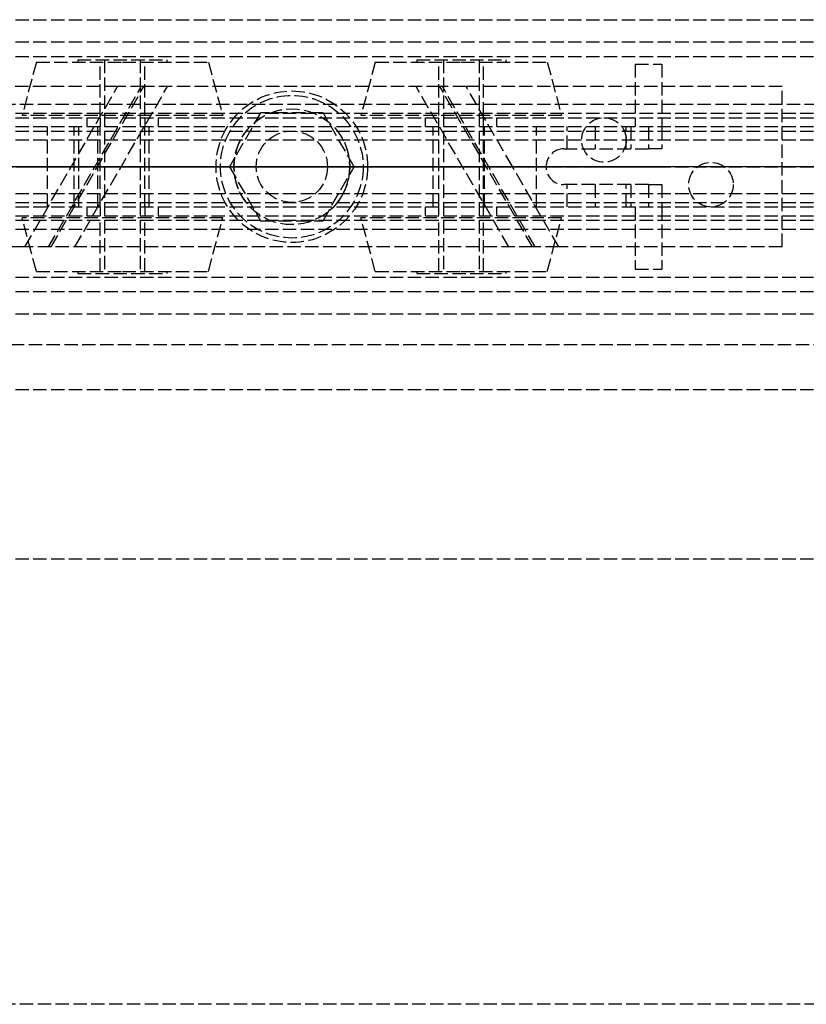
# Model space of a CAD drawing. Header units: millimetres. Extents: x 0 to 2050, y -94 to 94.
# Tile 5 of 10: x 48 to 137, y -94 to 16. Entities that reach past the tile are written whole.
import ezdxf

# ---------------------------------------------------------------- set-up
doc = ezdxf.new("R2010")
doc.units = ezdxf.units.MM
doc.header["$LTSCALE"] = 10
doc.linetypes.add('ALLCAD_Strich', pattern=[0.2, 0.15, -0.05])
doc.layers.add('BESCH_KONT_sich_schn_ansi_2d', color=40, linetype='Continuous')
doc.layers.add('BESCH_KONT_sich_schn_grun_2d', color=10, linetype='Continuous')

msp = doc.modelspace()

# ---------------------------------------------------------------- linework, layer by layer
at = {"layer": 'BESCH_KONT_sich_schn_ansi_2d', "linetype": 'ALLCAD_Strich'}
for p, q in [((0, 0, 2368), (2050, 0, 2368)), ((2050, 0, 2418), (0, 0, 2418)), ((0, 0, 2301), (995, 0, 2301)), ((0, 0, 7), (995, 0, 7)), ((0, 0, 2337), (2050, 0, 2337)), ((2050, 0, 2338.5), (0, 0, 2338.5)), ((0, 0, 2365.5), (2050, 0, 2365.5)), ((0, 0, 2339.5), (2050, 0, 2339.5)), ((0, 0, 2335), (2050, 0, 2335)), ((0, 0, 2363.5), (2050, 0, 2363.5)), ((0, 0, 2363), (2050, 0, 2363)), ((0, 0, 22), (1055, 0, 22)), ((1055, 0, 2307), (0, 0, 2307)), ((49.06, 0, 2310), (24, 0, 2310)), ((46.3, 0, 2353.5), (72.39, 0, 2353.5)), ((51.59, 0, 2340.92), (48.22, 0, 2341.5)), ((52, 0, 2319.5), (49.06, 0, 2310)), ((49.06, 0, 2310), (59.46, 0, 2310)), ((54.58, 0, 2339.21), (51.59, 0, 2340.92)), ((51.72, 0, 2307), (54.66, 0, 2316.5)), ((106, 0, 2319.5), (52, 0, 2319.5)), ((54.66, 0, 2316.5), (103.34, 0, 2316.5)), ((57.26, 0, 2337.31), (55.12, 0, 2338.8)), ((62.4, 0, 2319.5), (59.46, 0, 2310)), ((62.12, 0, 2307), (65.06, 0, 2316.5)), ((74.31, 0, 2335.5), (62.99, 0, 2335.5)), ((87.5, 0, 2321.5), (70.5, 0, 2321.5)), ((70.5, 0, 2319.5), (70.5, 0, 2321.5)), ((70.5, 0, 2314.5), (87.5, 0, 2314.5)), ((70.5, 0, 2316.5), (70.5, 0, 2314.5)), ((71, 0, 2345.5), (87, 0, 2345.5)), ((71, 0, 2353.5), (71, 0, 2345.5)), ((72, 0, 2327.5), (75.5, 0, 2327.5)), ((72, 0, 2321.5), (72, 0, 2327.5)), ((72, 0, 2308.5), (75.5, 0, 2308.5)), ((72, 0, 2308.5), (72, 0, 2314.5)), ((85.61, 0, 2353.5), (72.39, 0, 2353.5)), ((72.5, 0, 2353.5), (72.5, 0, 2345.5)), ((72.5, 0, 2345.5), (72.5, 0, 2353.5)), ((72.5, 0, 2345.5), (72.5, 0, 2335.5)), ((74.31, 0, 2353.5), (74.31, 0, 2345.5)), ((74.31, 0, 2335.5), (83.69, 0, 2335.5)), ((75, 0, 2319.5), (75, 0, 2321.5)), ((83, 0, 2348.5), (75, 0, 2348.5)), ((75, 0, 2316.5), (75, 0, 2348.5)), ((75, 0, 2345.5), (75, 0, 2335.5)), ((75, 0, 2345.5), (75, 0, 2335.5)), ((75.5, 0, 2327.5), (82.5, 0, 2327.5)), ((75.5, 0, 2321.5), (75.5, 0, 2327.5)), ((75.5, 0, 2308.5), (82.5, 0, 2308.5)), ((75.5, 0, 2308.5), (75.5, 0, 2314.5)), ((82.5, 0, 2327.5), (86, 0, 2327.5)), ((82.5, 0, 2321.5), (82.5, 0, 2327.5)), ((82.5, 0, 2308.5), (86, 0, 2308.5)), ((82.5, 0, 2308.5), (82.5, 0, 2314.5)), ((83, 0, 2319.5), (83, 0, 2321.5)), ((83, 0, 2316.5), (83, 0, 2348.5)), ((83, 0, 2345.5), (83, 0, 2335.5)), ((83, 0, 2345.5), (83, 0, 2335.5)), ((94.85, 0, 2335.5), (83.69, 0, 2335.5)), ((83.69, 0, 2345.5), (83.69, 0, 2353.5)), ((85.5, 0, 2353.5), (85.5, 0, 2345.5)), ((85.5, 0, 2345.5), (85.5, 0, 2353.5)), ((85.5, 0, 2345.5), (85.5, 0, 2335.5)), ((85.61, 0, 2353.5), (119, 0, 2353.5)), ((86, 0, 2321.5), (86, 0, 2327.5)), ((86, 0, 2308.5), (86, 0, 2314.5)), ((87, 0, 2353.5), (87, 0, 2345.5)), ((87.5, 0, 2319.5), (87.5, 0, 2321.5)), ((87.5, 0, 2316.5), (87.5, 0, 2314.5)), ((92.94, 0, 2316.5), (95.88, 0, 2307)), ((98.54, 0, 2310), (95.6, 0, 2319.5)), ((103.74, 0, 2310), (98.54, 0, 2310)), ((106.45, 0, 2341.41), (100.59, 0, 2337.31)), ((103.34, 0, 2316.5), (106.28, 0, 2307)), ((103.74, 0, 2310), (103.74, 0, 2310.01)), ((103.75, 0, 2310.01), (103.74, 0, 2310.01)), ((103.74, 0, 2310), (103.74, 0, 2310.01)), ((103.74, 0, 2310.01), (103.74, 0, 2310.01)), ((103.74, 0, 2310.01), (103.74, 0, 2310.01)), ((103.74, 0, 2310), (103.74, 0, 2310.01)), ((103.74, 0, 2310), (103.74, 0, 2310.01)), ((103.74, 0, 2310), (103.74, 0, 2310.01)), ((103.74, 0, 2310), (103.74, 0, 2310)), ((103.74, 0, 2310), (103.74, 0, 2310.01)), ((108.94, 0, 2310), (103.74, 0, 2310)), ((103.74, 0, 2310), (103.74, 0, 2310)), ((103.74, 0, 2310.01), (103.74, 0, 2310)), ((103.74, 0, 2310), (103.74, 0, 2310.01)), ((103.74, 0, 2310), (103.74, 0, 2310.01)), ((103.74, 0, 2310.01), (103.74, 0, 2310.01)), ((103.74, 0, 2310.01), (103.74, 0, 2310.01)), ((103.74, 0, 2310.01), (103.74, 0, 2310.01)), ((103.74, 0, 2310), (103.74, 0, 2310.01)), ((103.74, 0, 2310), (103.74, 0, 2310.01)), ((103.74, 0, 2310), (103.74, 0, 2310.01)), ((103.74, 0, 2310), (103.74, 0, 2310.01)), ((103.74, 0, 2310), (103.74, 0, 2310.01)), ((103.74, 0, 2310), (103.74, 0, 2310.01)), ((103.74, 0, 2310), (103.74, 0, 2310.01)), ((103.74, 0, 2310), (103.74, 0, 2310.01)), ((103.74, 0, 2310), (103.74, 0, 2310.01)), ((103.74, 0, 2310), (103.74, 0, 2310.01)), ((103.74, 0, 2310), (103.74, 0, 2310.01)), ((103.74, 0, 2310), (103.74, 0, 2310.01)), ((103.74, 0, 2310.01), (103.74, 0, 2310.01)), ((103.74, 0, 2310), (103.74, 0, 2310.01)), ((103.74, 0, 2310), (103.74, 0, 2310.01)), ((103.74, 0, 2310), (103.74, 0, 2310.01)), ((103.74, 0, 2310.01), (103.74, 0, 2310.01)), ((103.74, 0, 2310.01), (103.74, 0, 2310.01)), ((103.74, 0, 2310), (103.74, 0, 2310.01)), ((103.74, 0, 2310), (103.74, 0, 2310.01)), ((103.74, 0, 2310), (103.74, 0, 2310.01)), ((103.74, 0, 2310), (103.74, 0, 2310.01)), ((103.74, 0, 2310), (103.74, 0, 2310.01)), ((103.74, 0, 2310), (103.74, 0, 2310)), ((103.74, 0, 2310), (103.74, 0, 2310.01)), ((103.74, 0, 2310), (103.74, 0, 2310.01)), ((103.74, 0, 2310), (103.74, 0, 2310.01)), ((103.74, 0, 2310.01), (103.74, 0, 2310)), ((103.74, 0, 2310.01), (103.74, 0, 2310)), ((103.74, 0, 2310), (103.74, 0, 2310.01)), ((103.74, 0, 2310), (103.74, 0, 2310.01)), ((103.74, 0, 2310.01), (103.74, 0, 2310)), ((103.74, 0, 2310.01), (103.74, 0, 2310)), ((103.75, 0, 2310), (103.75, 0, 2310.01)), ((103.75, 0, 2310), (103.75, 0, 2310.01)), ((103.75, 0, 2310), (103.75, 0, 2310.01)), ((103.75, 0, 2310), (103.75, 0, 2310.01)), ((103.75, 0, 2310), (103.75, 0, 2310.01)), ((103.75, 0, 2310.01), (103.75, 0, 2310.01)), ((103.75, 0, 2310), (103.75, 0, 2310.01)), ((103.75, 0, 2310.01), (103.75, 0, 2310.01)), ((103.75, 0, 2310), (103.75, 0, 2310.01)), ((103.75, 0, 2310), (103.75, 0, 2310.01)), ((103.75, 0, 2310), (103.75, 0, 2310.01)), ((103.75, 0, 2310), (103.75, 0, 2310.01)), ((103.74, 0, 2310), (103.74, 0, 2310.01)), ((103.75, 0, 2310), (103.75, 0, 2310.01)), ((103.75, 0, 2310), (103.75, 0, 2310.01)), ((103.75, 0, 2310), (103.75, 0, 2310.01)), ((103.75, 0, 2310), (103.75, 0, 2310.01)), ((103.75, 0, 2310), (103.75, 0, 2310.01)), ((103.75, 0, 2310), (103.75, 0, 2310.01)), ((103.75, 0, 2310), (103.75, 0, 2310.01)), ((108.94, 0, 2310), (106, 0, 2319.5)), ((107.5, 0, 2353.5), (107.5, 0, 2342)), ((134, 0, 2310), (108.94, 0, 2310)), ((109.5, 0, 2353.5), (109.5, 0, 2342.49)), ((116.5, 0, 2342.5), (109.89, 0, 2342.5)), ((111.5, 0, 2307), (111.5, 0, 2310)), ((116.5, 0, 2307), (116.5, 0, 2310)), ((120.5, 0, 2352), (120.5, 0, 2346.5)), ((123.5, 0, 2307), (123.5, 0, 2310)), ((128.5, 0, 2307), (128.5, 0, 2310)), ((134, 0, 2307), (134, 0, 2310))]:
    msp.add_line(p, q, dxfattribs=at)
at = {"layer": 'BESCH_KONT_sich_schn_ansi_2d', "linetype": 'ALLCAD_Strich', "extrusion": (0, 1, 0)}
for centre, radius in [((-60, 2348.5), 11.25), ((-60, 2348.5), 4), ((-60, 2348.5), 2), ((-98, 2348.5), 11.25), ((-98, 2348.5), 2)]:
    msp.add_circle(centre, radius, dxfattribs=at)
at = {"layer": 'BESCH_KONT_sich_schn_ansi_2d', "linetype": 'ALLCAD_Strich', "extrusion": (0, -1, 0)}
for centre, radius in [((60, 2348.5), 9.64), ((60, 2348.5), 5), ((60, 2348.5), 2.5), ((98, 2348.5), 9.64), ((98, 2348.5), 5), ((98, 2348.5), 4), ((98, 2348.5), 2.5), ((115, 2347), 2), ((119, 2352), 1.5)]:
    msp.add_circle(centre, radius, dxfattribs=at)
at = {"layer": 'BESCH_KONT_sich_schn_ansi_2d', "linetype": 'ALLCAD_Strich', "extrusion": (0, 1, 0)}
for centre, radius, start, end in [((-60, 2345.77), 8.5, 305, 309.5389), ((-62.99, 2345.5), 10, 270, 305), ((-94.85, 2345.5), 10, 235, 270), ((-116.5, 2346.5), 4, 180, 270)]:
    msp.add_arc(centre, radius, start, end, dxfattribs=at)
at = {"layer": 'BESCH_KONT_sich_schn_ansi_2d', "linetype": 'ALLCAD_Strich', "extrusion": (0, -1, 0)}
msp.add_arc((109.89, 2336.5), 6, 90, 125, dxfattribs=at)
at = {"layer": 'BESCH_KONT_sich_schn_grun_2d', "linetype": 'ALLCAD_Strich'}
for p, q in [((0, 16.5), (2050, 16.5)), ((0, 14), (2050, 14)), ((0, 12.37), (2050, 12.37)), ((50.36, 11.75), (48.75, 5.75)), ((50.36, 11.75), (60, 11.75)), ((55, 12), (65, 12)), ((55, 12), (55, 11.75)), ((57.5, 5.75), (57.5, 11.75)), ((58, 12), (58, -12)), ((60, 11.75), (69.64, 11.75)), ((62, 12), (62, -12)), ((62.5, 5.75), (62.5, 11.75)), ((65, 12), (65, 11.75)), ((69.64, 11.75), (71.25, 5.75)), ((88.36, 11.75), (86.75, 5.75)), ((88.36, 11.75), (98, 11.75)), ((93, 12), (103, 12)), ((93, 12), (93, 11.75)), ((95.5, 5.75), (95.5, 11.75)), ((96, 12), (96, -12)), ((98, 11.75), (107.64, 11.75)), ((100, 12), (100, -12)), ((100.5, 5.75), (100.5, 11.75)), ((103, 12), (103, 11.75)), ((107.64, 11.75), (109.25, 5.75)), ((117.5, 11.5), (120.5, 11.5)), ((117.5, 11.5), (117.5, 4.5)), ((120.5, 11.5), (120.5, 4.5)), ((59.46, 9), (24, 9)), ((49.06, -9), (59.46, 9)), ((51.72, -9), (62.12, 9)), ((52, -9), (62.4, 9)), ((54.66, -9), (65.06, 9)), ((62.4, 9), (59.46, 9)), ((95.6, 9), (62.4, 9)), ((103.34, -9), (92.94, 9)), ((98.54, 9), (95.6, 9)), ((106, -9), (95.6, 9)), ((106.28, -9), (95.88, 9)), ((134, 9), (98.54, 9)), ((103.74, 0.01), (98.54, 9)), ((134, -9), (134, 9)), ((2050, 7), (0, 7)), ((0, 6), (2050, 6)), ((71.25, 5.75), (48.75, 5.75)), ((75.5, 6.06), (72, 0)), ((82.5, 6.06), (75.5, 6.06)), ((86, 0), (82.5, 6.06)), ((109.25, 5.75), (86.75, 5.75)), ((0, 5.5), (2050, 5.5)), ((0, 4.5), (2050, 4.5)), ((51.59, -4.5), (51.59, 4.5)), ((54.58, -4.5), (54.58, 4.5)), ((55.12, -4.5), (55.12, 4.5)), ((56, 5.5), (56, 4.5)), ((57.26, -4.5), (57.26, 4.5)), ((57.5, 5.5), (57.5, 4.5)), ((57.5, -4.5), (57.5, 4.5)), ((62.5, 5.5), (62.5, 4.5)), ((62.5, -4.5), (62.5, 4.5)), ((62.99, -4.5), (62.99, 4.5)), ((64, 5.5), (64, 4.5)), ((94, 4.5), (94, 5.5)), ((94.85, -4.5), (94.85, 4.5)), ((95.5, 4.5), (95.5, 5.5)), ((95.5, -4.5), (95.5, 4.5)), ((100.5, 4.5), (100.5, 5.5)), ((100.5, -4.5), (100.5, 4.5)), ((100.59, -4.5), (100.59, 4.5)), ((102, 4.5), (102, 5.5)), ((106.45, -4.5), (106.45, 4.5)), ((109.89, 2), (109.89, 4.5)), ((113, 4.5), (113, 2)), ((116.5, 2), (116.5, 4.5)), ((117, 4.5), (117, 2)), ((119, 4.5), (119, 2)), ((120.5, 4.5), (120.5, 2)), ((0, 4), (2050, 4)), ((30, 3), (1055, 3)), ((109.5, 2), (119, 2)), ((120.5, 2), (119, 2)), ((72, 0), (75.5, -6.06)), ((82.5, -6.06), (86, 0)), ((103.74, -0.01), (103.74, 0.01)), ((103.74, 0.01), (103.74, 0)), ((103.75, 0), (103.74, 0.01)), ((103.74, 0.01), (103.74, 0.01)), ((103.74, 0), (103.74, 0.01)), ((103.74, 0.01), (103.74, 0.01)), ((103.74, 0.01), (103.74, 0.01)), ((103.74, 0.01), (103.74, 0.01)), ((103.74, 0.01), (103.74, 0.01)), ((103.74, 0.01), (103.74, 0.01)), ((103.74, 0.01), (103.74, 0.01)), ((103.74, 0), (103.74, 0)), ((103.74, 0), (103.74, 0)), ((103.74, 0), (103.74, 0)), ((103.74, 0), (103.74, 0)), ((103.74, 0), (103.74, 0)), ((103.74, 0), (103.74, 0)), ((103.74, 0), (103.74, 0)), ((103.75, 0), (103.75, 0)), ((103.74, 0), (103.74, -0.01)), ((103.75, 0), (103.74, 0)), ((103.74, 0), (103.75, 0)), ((103.74, -0.01), (103.74, -0.01)), ((108.94, -9), (103.74, -0.01)), ((103.75, 0), (103.75, -0.01)), ((103.75, 0), (103.75, 0)), ((103.75, 0), (103.75, 0)), ((103.75, -0.01), (103.75, -0.01)), ((119, -2), (109.5, -2)), ((109.89, -4.5), (109.89, -2)), ((113, -2), (113, -4.5)), ((116.5, -4.5), (116.5, -2)), ((117, -2), (117, -4.5)), ((119, -2), (120.5, -2)), ((119, -2), (119, -4.5)), ((120.5, -2), (120.5, -4.5)), ((30, -3), (1055, -3)), ((0, -4), (2050, -4)), ((0, -4.5), (2050, -4.5)), ((0, -5.5), (2050, -5.5)), ((56, -4.5), (56, -5.5)), ((57.5, -4.5), (57.5, -5.5)), ((62.5, -4.5), (62.5, -5.5)), ((64, -4.5), (64, -5.5)), ((94, -5.5), (94, -4.5)), ((95.5, -5.5), (95.5, -4.5)), ((100.5, -5.5), (100.5, -4.5)), ((102, -5.5), (102, -4.5)), ((117.5, -4.5), (117.5, -11.5)), ((120.5, -4.5), (120.5, -11.5)), ((0, -6), (2050, -6)), ((71.25, -5.75), (48.75, -5.75)), ((50.36, -11.75), (48.75, -5.75)), ((57.5, -11.75), (57.5, -5.75)), ((62.5, -11.75), (62.5, -5.75)), ((69.64, -11.75), (71.25, -5.75)), ((75.5, -6.06), (82.5, -6.06)), ((109.25, -5.75), (86.75, -5.75)), ((88.36, -11.75), (86.75, -5.75)), ((95.5, -11.75), (95.5, -5.75)), ((100.5, -11.75), (100.5, -5.75)), ((107.64, -11.75), (109.25, -5.75)), ((0, -7), (2050, -7)), ((49.06, -9), (24, -9)), ((52, -9), (49.06, -9)), ((106, -9), (52, -9)), ((108.94, -9), (106, -9)), ((134, -9), (108.94, -9)), ((50.36, -11.75), (60, -11.75)), ((55, -11.75), (55, -12)), ((55, -12), (65, -12)), ((60, -11.75), (69.64, -11.75)), ((65, -11.75), (65, -12)), ((88.36, -11.75), (98, -11.75)), ((93, -11.75), (93, -12)), ((93, -12), (103, -12)), ((98, -11.75), (107.64, -11.75)), ((103, -11.75), (103, -12)), ((117.5, -11.5), (120.5, -11.5)), ((0, -12.38), (2050, -12.38)), ((0, -14), (2050, -14)), ((0, -16.5), (2050, -16.5)), ((1055, -20), (0, -20)), ((0, -25), (2050, -25)), ((0, -44), (2050, -44)), ((2050, -94), (0, -94))]:
    msp.add_line(p, q, dxfattribs=at)
for centre, radius in [((79, 0), 8.5), ((79, 0), 8), ((79, 0), 6.5), ((114, 3), 2.5), ((79, 0), 4), ((126, -2), 2.5)]:
    msp.add_circle(centre, radius, dxfattribs=at)
for centre, radius, start, end in [((79, 0), 6.5, 136.1869, 223.8131), ((79, 0), 6.5, 316.1869, 43.8131), ((109.5, 0), 2, 90, 270), ((103.74, 0.01), 0.00116, 300.0184, 30.0184), ((103.74, 0.01), 0.00116, 210.0184, 300.0184), ((103.74, 0.01), 0.00271, 210.0184, 300.0184), ((103.74, 0.01), 0.00271, 300.0184, 30.0184), ((103.74, 0.01), 0.00116, 120.0184, 210.0184), ((103.74, 0.01), 0.00116, 30.0184, 120.0184), ((103.74, 0.01), 0.00271, 30.0184, 120.0184), ((103.74, 0.01), 0.00271, 120.0184, 210.0184), ((103.74, 0), 0.00093, 300.0184, 30.0184), ((103.74, 0), 0.00093, 210.0184, 300.0184), ((103.74, 0), 0.00217, 210.0184, 300.0184), ((103.74, 0), 0.00217, 300.0184, 30.0184), ((103.74, 0), 0.00116, 120.0184, 210.0184), ((103.74, 0), 0.00271, 120.0184, 210.0184), ((103.75, 0), 0.00116, 210.0184, 300.0184), ((103.75, 0), 0.00271, 210.0184, 300.0184), ((103.75, 0), 0.00116, 300.0184, 30.0184), ((103.75, 0), 0.00271, 300.0184, 30.0184), ((103.75, 0), 0.00116, 30.0184, 120.0184), ((103.75, 0), 0.00271, 30.0184, 120.0184)]:
    msp.add_arc(centre, radius, start, end, dxfattribs=at)

doc.saveas('drawing.dxf')
